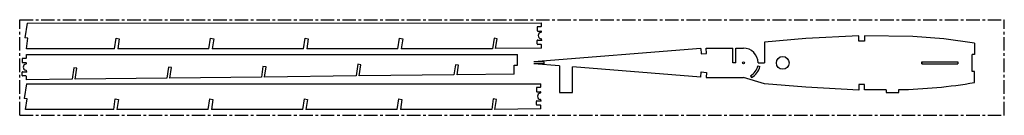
# Model space of a CAD drawing. Header units: millimetres. Extents: x 0 to 930, y 0 to 90.
import ezdxf

# ---------------------------------------------------------------- set-up
doc = ezdxf.new("R2010")
doc.units = ezdxf.units.MM
doc.header["$PDSIZE"] = -1
doc.linetypes.add('CENTERX2', pattern=[20.32, 12.7, -2.54, 2.54, -2.54])

msp = doc.modelspace()

# ---------------------------------------------------------------- linework, layer by layer
at = {"color": 7, "linetype": 'CENTERX2'}
for p, q in [((0, 0), (0, 90)), ((0, 90), (930, 90)), ((930, 0), (930, 90)), ((0, 0), (930, 0))]:
    msp.add_line(p, q, dxfattribs=at)
at = {"color": 7, "linetype": 'Continuous'}
for p, q in [((6.96, 86.88), (4.86, 73.01)), ((6.96, 86.88), (492.76, 86.94)), ((492.76, 83.89), (492.76, 86.94)), ((488.76, 82.89), (488.76, 79.89)), ((492.26, 83.39), (489.26, 83.39)), ((489.26, 79.39), (492.26, 79.39)), ((492.76, 78.56), (492.76, 78.89)), ((792.71, 69.88), (792.67, 74.94)), ((797.81, 74.86), (797.81, 69.88)), ((7.81, 72.56), (4.86, 73.01)), ((6.3, 62.68), (7.81, 72.56)), ((89.51, 62.69), (90.98, 72.58)), ((90.98, 72.58), (93.98, 72.12)), ((93.98, 72.12), (92.54, 62.69)), ((178.77, 62.7), (180.27, 72.58)), ((180.27, 72.58), (183.23, 72.13)), ((183.23, 72.13), (181.8, 62.7)), ((268.02, 62.71), (269.52, 72.59)), ((269.52, 72.59), (272.49, 72.14)), ((272.49, 72.14), (271.06, 62.71)), ((357.28, 62.72), (358.78, 72.6)), ((358.78, 72.6), (361.74, 72.15)), ((361.74, 72.15), (360.31, 62.72)), ((448, 72.62), (446.53, 62.73)), ((451, 72.16), (448, 72.62)), ((449.57, 62.76), (451, 72.16)), ((488.76, 67.3), (488.76, 70.3)), ((489.26, 70.8), (492.26, 70.8)), ((492.26, 66.8), (489.26, 66.8)), ((492.76, 71.3), (492.76, 71.63)), ((492.76, 63.25), (492.76, 66.3)), ((703.43, 68.98), (703.43, 49.37)), ((797.81, 69.88), (792.71, 69.88)), ((901.82, 67.87), (901.88, 67.85)), ((901.88, 67.85), (901.88, 57.37)), ((89.51, 62.69), (6.3, 62.68)), ((6.3, 57.16), (467.17, 57.22)), ((6.3, 54.12), (6.3, 57.16)), ((178.77, 62.7), (92.54, 62.69)), ((268.02, 62.71), (181.8, 62.7)), ((357.28, 62.72), (271.06, 62.71)), ((446.53, 62.73), (360.31, 62.72)), ((492.76, 63.25), (449.57, 62.76)), ((467.17, 57.22), (470.17, 57.19)), ((470.18, 47.22), (470.17, 57.19)), ((643.32, 62.87), (485.5, 50.33)), ((643.32, 62.87), (643.83, 57.85)), ((643.83, 57.85), (648.81, 58.34)), ((648.35, 63.19), (673.43, 63.19)), ((648.81, 58.34), (648.35, 63.19)), ((673.43, 49.37), (673.43, 63.19)), ((676.53, 49.37), (676.53, 63.19)), ((676.53, 63.19), (683.62, 63.19)), ((899.79, 41.37), (899.79, 57.37)), ((901.88, 57.37), (899.79, 57.37)), ((2.3, 53.12), (2.3, 50.12)), ((5.8, 53.62), (2.8, 53.62)), ((2.8, 49.62), (5.8, 49.62)), ((6.3, 48.79), (6.3, 49.12)), ((319.37, 48), (317.71, 37.03)), ((322.34, 47.54), (319.37, 48)), ((320.75, 37.06), (322.34, 47.54)), ((411.6, 47.55), (410.16, 38.08)), ((414.56, 47.1), (411.6, 47.55)), ((413.2, 38.11), (414.56, 47.1)), ((467.11, 38.73), (467.01, 47.25)), ((467.01, 47.25), (470.18, 47.22)), ((495.5, 50.33), (485.5, 50.33)), ((495.5, 48.41), (485.5, 48.41)), ((510.01, 46.46), (485.5, 48.41)), ((495.5, 48.41), (495.5, 50.33)), ((676.53, 49.37), (673.43, 49.37)), ((697.43, 49.37), (703.43, 49.37)), ((852.14, 48.37), (852.14, 50.37)), ((852.14, 50.37), (885.95, 50.37)), ((852.14, 48.37), (885.95, 48.37)), ((885.95, 50.37), (885.95, 48.37)), ((2.3, 37.53), (2.3, 40.53)), ((2.8, 41.03), (5.8, 41.03)), ((6.3, 41.53), (6.3, 41.86)), ((51.11, 44.71), (49.48, 33.97)), ((54.08, 44.26), (51.11, 44.71)), ((52.52, 34.01), (54.08, 44.26)), ((140.43, 45.32), (138.89, 34.99)), ((143.43, 44.86), (140.43, 45.32)), ((141.93, 35.03), (143.43, 44.86)), ((229.81, 45.94), (228.3, 36.01)), ((232.77, 45.49), (229.81, 45.94)), ((231.34, 36.04), (232.77, 45.49)), ((410.16, 38.08), (320.75, 37.06)), ((467.11, 38.73), (413.2, 38.11)), ((510.01, 46.46), (510.01, 21.37)), ((643.32, 35.87), (522.01, 45.51)), ((522.01, 21.37), (522.01, 45.51)), ((643.32, 35.87), (643.83, 40.89)), ((643.83, 40.89), (648.81, 40.4)), ((648.81, 40.4), (648.35, 35.55)), ((690.23, 37.24), (691.18, 35.48)), ((697.13, 46.49), (699.09, 46.08)), ((901.88, 41.37), (899.79, 41.37)), ((901.88, 30.88), (901.88, 41.37)), ((5.8, 37.03), (2.8, 37.03)), ((6.3, 29.69), (4.19, 15.82)), ((6.3, 33.48), (6.3, 36.53)), ((49.48, 33.97), (6.3, 33.48)), ((6.3, 29.69), (492.09, 29.75)), ((138.89, 34.99), (52.52, 34.01)), ((228.3, 36.01), (141.93, 35.03)), ((317.71, 37.03), (231.34, 36.04)), ((492.09, 26.7), (492.09, 29.75)), ((648.35, 35.55), (683.62, 35.55)), ((703.43, 29.76), (683.62, 35.55)), ((792.71, 28.86), (792.67, 23.8)), ((797.81, 28.86), (792.71, 28.86)), ((797.81, 23.88), (797.81, 28.86)), ((901.82, 30.87), (901.88, 30.88)), ((488.09, 25.7), (488.09, 22.7)), ((491.59, 26.2), (488.59, 26.2)), ((488.59, 22.2), (491.59, 22.2)), ((492.09, 21.37), (492.09, 21.7)), ((510.01, 21.37), (522.01, 21.37)), ((818.5, 23.93), (818.5, 21.37)), ((818.5, 21.37), (830.5, 21.37)), ((830.5, 21.37), (830.5, 24.18)), ((7.14, 15.37), (4.19, 15.82)), ((5.63, 5.49), (7.14, 15.37)), ((88.84, 5.5), (90.31, 15.39)), ((90.31, 15.39), (93.31, 14.93)), ((93.31, 14.93), (91.88, 5.5)), ((178.1, 5.51), (179.6, 15.39)), ((179.6, 15.39), (182.57, 14.94)), ((182.57, 14.94), (181.13, 5.51)), ((267.36, 5.52), (268.86, 15.4)), ((268.86, 15.4), (271.82, 14.95)), ((271.82, 14.95), (270.39, 5.52)), ((356.61, 5.53), (358.11, 15.41)), ((358.11, 15.41), (361.08, 14.96)), ((361.08, 14.96), (359.65, 5.53)), ((447.33, 15.43), (445.87, 5.54)), ((450.33, 14.97), (447.33, 15.43)), ((448.91, 5.57), (450.33, 14.97)), ((488.09, 10.11), (488.09, 13.11)), ((488.59, 13.61), (491.59, 13.61)), ((491.59, 9.61), (488.59, 9.61)), ((492.09, 14.11), (492.09, 14.44)), ((88.84, 5.5), (5.63, 5.49)), ((178.1, 5.51), (91.88, 5.5)), ((267.36, 5.52), (181.13, 5.51)), ((356.61, 5.53), (270.39, 5.52)), ((445.87, 5.54), (359.65, 5.53)), ((492.09, 6.06), (448.91, 5.57)), ((492.09, 6.06), (492.09, 9.11))]:
    msp.add_line(p, q, dxfattribs=at)
at = {"color": 7, "linetype": 'Continuous', "flags": 128}
for points in [[(792.67, 74.94), (742.65, 72.28), (703.43, 68.98)], [(901.82, 67.87), (872.85, 71.95), (843.73, 74.06), (797.81, 74.86)], [(792.67, 23.8), (742.65, 26.46), (703.43, 29.76)], [(818.5, 23.93), (806.91, 23.85), (797.81, 23.88)]]:
    msp.add_lwpolyline(points, dxfattribs=at)
at = {"color": 7, "linetype": 'Continuous'}
for centre, radius in [((683.62, 49.37), 1), ((720.74, 49.37), 6)]:
    msp.add_circle(centre, radius, dxfattribs=at)
for centre, radius, start, end in [((492.26, 83.89), 0.5, 270, 0), ((489.26, 82.89), 0.5, 90, 180), ((489.26, 79.89), 0.5, 180, 270), ((492.76, 75.1), 3, 98.21321, 261.78679), ((492.26, 78.89), 0.5, 0, 90), ((492.26, 78.56), 0.5, 278.21321, 0), ((489.26, 70.3), 0.5, 90, 180), ((489.26, 67.3), 0.5, 180, 270), ((492.26, 71.3), 0.5, 270, 0), ((492.26, 66.3), 0.5, 0, 90), ((492.26, 71.63), 0.5, 0, 81.78679), ((683.62, 49.37), 13.82, 360, 90.00023), ((2.8, 53.12), 0.5, 90, 180), ((2.8, 50.12), 0.5, 180, 270), ((6.3, 45.32), 3, 98.21321, 261.78679), ((5.8, 54.12), 0.5, 270, 0), ((5.8, 49.12), 0.5, 0, 90), ((5.8, 48.79), 0.5, 278.21321, 0), ((2.8, 40.53), 0.5, 90, 180), ((2.8, 37.53), 0.5, 180, 270), ((5.8, 41.53), 0.5, 270, 0), ((5.8, 41.86), 0.5, 0, 81.78679), ((683.62, 49.37), 13.82, 298.5823, 347.98844), ((683.62, 49.37), 15.82, 298.5823, 347.98844), ((5.8, 36.53), 0.5, 0, 90), ((823.49, 482.31), 458.18, 270.87683, 279.84319), ((488.59, 25.7), 0.5, 90, 180), ((488.59, 22.7), 0.5, 180, 270), ((492.09, 17.91), 3, 98.21321, 261.78679), ((491.59, 26.7), 0.5, 270, 0), ((491.59, 21.7), 0.5, 0, 90), ((491.59, 21.37), 0.5, 278.21321, 0), ((488.59, 13.11), 0.5, 90, 180), ((488.59, 10.11), 0.5, 180, 270), ((491.59, 14.11), 0.5, 270, 0), ((491.59, 9.11), 0.5, 0, 90), ((491.59, 14.44), 0.5, 0, 81.78679)]:
    msp.add_arc(centre, radius, start, end, dxfattribs=at)
for p in [(492.76, 70.8), (852.14, 49.37), (6.3, 41.03), (492.09, 13.61)]:
    msp.add_point(p, dxfattribs=at)

doc.saveas('drawing.dxf')
